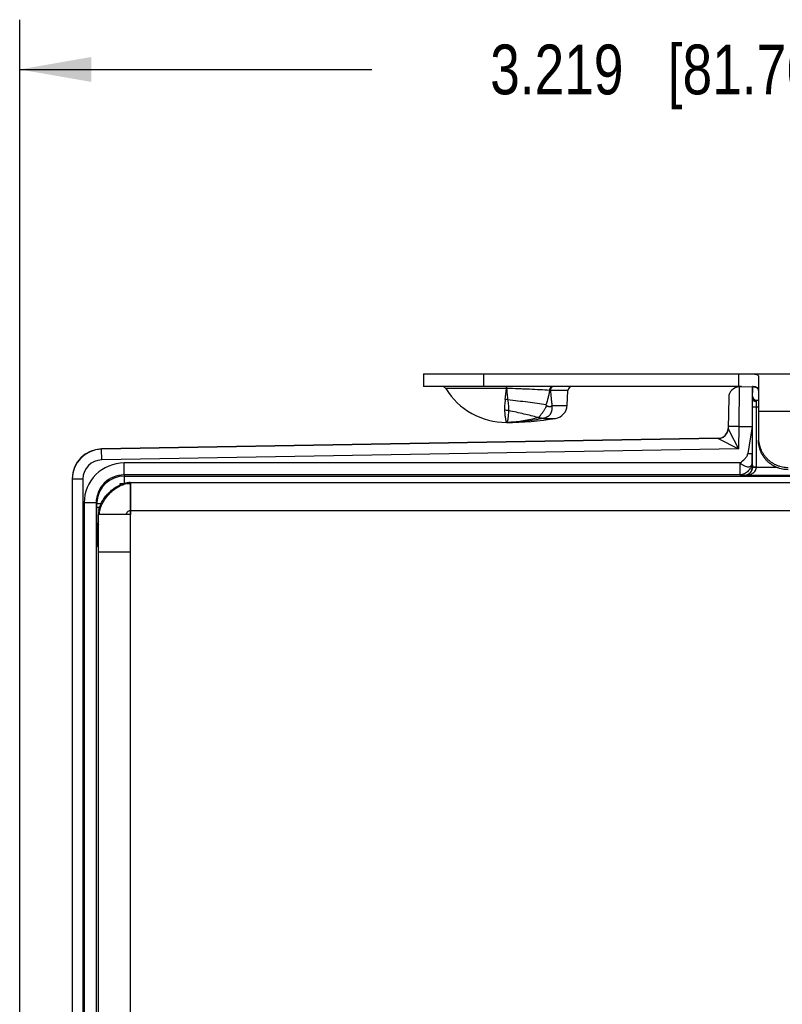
# Model space of a CAD drawing. Header units: inches. Extents: x 0 to 22, y 0 to 17.
# Tile 6 of 29: x 6.7 to 8.6, y 7.5 to 10. Entities that reach past the tile are written whole.
import ezdxf

# ---------------------------------------------------------------- set-up
doc = ezdxf.new("R2010")
doc.units = ezdxf.units.IN
doc.header["$LTSCALE"] = 1.21
doc.header["$MEASUREMENT"] = 0
doc.layers.get('0').update_dxf_attribs({"linetype": 'CONTINUOUS'})
for name, color, linetype in [('02___PRT_ALL_AXES', 7, 'CONTINUOUS'), ('03___PRT_ALL_CURVES', 7, 'CONTINUOUS'), ('COSMETIC', 7, 'CONTINUOUS'), ('DIMENSIONS', 7, 'CONTINUOUS'), ('FEATURES', 7, 'CONTINUOUS')]:
    doc.layers.add(name, color=color, linetype=linetype)
doc.styles.get("Standard").update_dxf_attribs({"font": 'txt', "width": 0.8})
doc.dimstyles.new('DIMSTYLE_1', dxfattribs={"dimtxt": 0.125, "dimasz": 0.18, "dimexe": 0.125, "dimexo": 0.0625, "dimgap": 0.0625, "dimtad": 0, "dimtih": 1, "dimtoh": 1, "dimdec": 3, "dimzin": 4, "dimdsep": 46, "dimtxsty": 'STANDARD', "dimblk": '_FILLED', "dimblk1": '_FILLED', "dimblk2": '_FILLED', "dimcen": 0.09, "dimadec": 0, "dimazin": 0, "dimtp": 0.001, "dimtm": 0.001, "dimtfac": 1, "dimtdec": 3, "dimtofl": 0, "dimtmove": 0, "dimatfit": 3, "dimldrblk": '_FILLED', "dimfxl": 1, "dimtolj": 1, "dimtzin": 4, "dimarcsym": 0})

# ---------------------------------------------------------------- blocks, each defined once
blk = doc.blocks.new('_FILLED')
at = {"color": 0, "linetype": 'BYBLOCK'}
blk.add_solid([(0, 0), (-1, 0.174), (-1, -0.174)], dxfattribs=at)
blk = doc.blocks.new('*D11')
at = {"layer": 'DIMENSIONS', "color": 2, "linetype": 'CONTINUOUS'}
for p, q in [((6.6885, 6.7876), (6.6885, 9.9987)), ((9.9075, 6.1575), (9.9075, 9.9987)), ((6.6885, 9.8737), (7.573, 9.8737)), ((9.9075, 9.8737), (9.023, 9.8737))]:
    blk.add_line(p, q, dxfattribs=at)
at = {"layer": 'DIMENSIONS', "color": 2, "linetype": 'CONTINUOUS', "xscale": 0.18, "yscale": 0.18, "zscale": 0.18, "rotation": 180}
blk.add_blockref('_FILLED', (6.6885, 9.8737), dxfattribs=at)
at = {"layer": 'DIMENSIONS', "color": 2, "linetype": 'CONTINUOUS', "xscale": 0.18, "yscale": 0.18, "zscale": 0.18}
blk.add_blockref('_FILLED', (9.9075, 9.8737), dxfattribs=at)
at = {"layer": 'DIMENSIONS', "color": 2, "linetype": 'CONTINUOUS', "insert": (8.298, 9.9362), "char_height": 0.125, "width": 1.325, "attachment_point": 2, "line_spacing_factor": 0.9}
blk.add_mtext('3.219{\\Ftxt.shx;\\W1.000000;\\H0.125000; }[81.76]', dxfattribs=at)

msp = doc.modelspace()

# ---------------------------------------------------------------- linework, layer by layer
at = {"color": 7, "linetype": 'CONTINUOUS'}
for p, q in [((7.911, 9.0719), (7.7592, 9.0719)), ((7.911, 9.0767), (7.911, 9.0752)), ((7.9117, 9.0719), (7.911, 9.0719)), ((7.9115, 9.0767), (7.9117, 9.0719)), ((8.0658, 9.0672), (8.0216, 9.0672)), ((8.496, 9.0761), (8.4952, 8.9761)), ((8.496, 9.0761), (8.5293, 9.0767)), ((8.5293, 9.0467), (8.5293, 9.0767)), ((8.4695, 9.0496), (8.4681, 8.9711)), ((8.5293, 9.0257), (8.5293, 9.0466)), ((8.5393, 9.0389), (8.5393, 9.0427)), ((8.5393, 9.0427), (8.5443, 9.0427)), ((8.5393, 9.0257), (8.5393, 9.0389)), ((8.0259, 9.0296), (8.0639, 9.0296)), ((8.5293, 8.8739), (8.5293, 9.0257)), ((8.5293, 9.0257), (8.5443, 9.0257)), ((8.5393, 8.8739), (8.5393, 9.0257)), ((7.9917, 8.9991), (7.9923, 8.999)), ((8.0043, 8.9971), (8.0044, 8.9969)), ((8.0044, 8.9969), (8.0347, 8.9969)), ((8.4681, 8.9711), (8.47, 8.9673)), ((8.4952, 8.9761), (8.4682, 8.9766)), ((8.47, 8.9673), (8.4942, 8.9204)), ((8.4952, 8.9761), (8.4942, 8.9204)), ((8.4952, 8.9761), (8.5286, 8.9767)), ((8.5286, 8.9767), (8.5174, 8.9083)), ((8.5286, 8.9767), (8.5287, 8.9083)), ((8.4435, 8.9471), (6.894, 8.92)), ((8.4435, 8.9465), (6.894, 8.9195)), ((8.4435, 8.9465), (8.4942, 8.9204)), ((6.8945, 8.8925), (6.894, 8.9195)), ((8.4942, 8.9204), (6.8945, 8.8925)), ((8.5288, 8.8848), (8.5287, 8.9083)), ((6.9506, 8.8548), (6.9506, 8.8848)), ((8.4988, 8.8848), (6.9506, 8.8848)), ((8.4988, 8.8548), (8.4988, 8.8848)), ((8.5288, 8.8848), (8.529, 8.8745)), ((8.5293, 8.8739), (8.529, 8.8745)), ((8.5393, 8.8739), (8.5293, 8.8739)), ((8.5393, 8.8734), (8.5293, 8.8738)), ((8.5911, 8.8734), (8.5393, 8.8734)), ((6.8203, 8.8445), (6.8203, 5.934)), ((6.8473, 8.8445), (6.8203, 8.8445)), ((6.8473, 8.8445), (6.8473, 5.934)), ((6.9413, 8.8308), (6.9413, 8.8332)), ((6.9506, 8.8548), (6.952, 8.852)), ((8.4988, 8.8548), (6.9506, 8.8548)), ((6.952, 8.8337), (6.952, 8.852)), ((6.952, 8.852), (8.8348, 8.852)), ((8.4988, 8.8548), (8.509, 8.8545)), ((8.5095, 8.8534), (8.509, 8.8545)), ((8.8492, 8.8534), (8.5095, 8.8534)), ((6.8506, 8.7848), (6.8506, 5.9936)), ((6.8806, 8.7848), (6.8506, 8.7848)), ((6.8806, 8.7848), (6.8806, 5.9936)), ((6.8806, 8.7848), (6.882, 8.782)), ((6.882, 8.7733), (6.882, 8.782)), ((6.8927, 8.782), (6.882, 8.782)), ((6.8894, 8.7733), (6.882, 8.7733)), ((6.8825, 8.7233), (6.884, 8.7201)), ((6.884, 8.7201), (6.884, 8.7154)), ((6.884, 8.7201), (6.8865, 8.7201)), ((6.884, 8.7154), (6.8865, 8.7154)), ((6.8844, 8.6754), (6.8865, 8.6712))]:
    msp.add_line(p, q, dxfattribs=at)
at = {"color": 3, "linetype": 'CONTINUOUS'}
for p, q in [((6.9626, 8.8356), (6.9586, 8.8351)), ((6.9663, 8.8357), (6.9626, 8.8356)), ((6.9663, 8.8357), (8.8615, 8.8357)), ((6.9665, 5.9449), (6.9665, 8.8357)), ((6.8886, 8.7557), (6.8889, 8.7604)), ((6.8889, 8.7604), (6.8898, 8.7653)), ((6.9665, 8.7657), (8.9405, 8.7657)), ((6.8865, 6.0227), (6.8865, 8.7557)), ((6.9665, 8.7557), (6.8865, 8.7557)), ((6.956, 8.7557), (6.9566, 8.7571)), ((6.9665, 8.6607), (6.8865, 8.6607))]:
    msp.add_line(p, q, dxfattribs=at)
msp.add_lwpolyline([(6.9586, 8.8351), (6.9546, 8.8344), (6.9506, 8.8334), (6.9465, 8.832), (6.9433, 8.8308)], dxfattribs=at)
at = {"color": 7, "linetype": 'CONTINUOUS'}
for centre, radius, start, end in [((7.7506, 9.0667), 0.01, 31.4985, 90), ((7.5241, 9.0982), 0.3878, 352.0387, 356.1115), ((6.2974, 9.0705), 1.6136, 0.0525, 0.1665), ((7.9982, 8.3153), 0.7523, 88.2178, 88.3785), ((8.0758, 9.0667), 0.01, 90, 177), ((8.4965, 9.0491), 0.027, 90.9999, 178.9983), ((7.9017, 8.9707), 0.0741, 79.9641, 84.9601), ((7.6946, 8.7663), 0.4121, 39.6565, 39.9526), ((8.5393, 9.0527), 0.01, 180, 270), ((7.9063, 8.9578), 0.0595, 80.0972, 90.0059), ((7.9637, 9.0814), 0.0809, 318.9998, 320.2339), ((7.9113, 9.2357), 0.2489, 270.0017, 271.4024), ((8.0007, 9.1874), 0.1886, 266.8892, 267.2613), ((8.4431, 8.972), 0.025, 270.9999, 357.7431), ((8.4431, 8.9715), 0.025, 270.9961, 330.8021), ((8.4431, 8.9714), 0.0249, 271.0199, 277.6974), ((6.8953, 8.845), 0.075, 91, 180), ((6.8953, 8.8445), 0.075, 91.0008, 179.9998), ((6.8953, 8.8445), 0.048, 91.0016, 180.0006), ((6.9506, 8.7848), 0.1, 90.0027, 180.0043), ((8.5093, 8.8739), 0.03, 359.008, 0.0009), ((6.9506, 8.7848), 0.07, 89.9995, 180.0134), ((6.952, 8.782), 0.07, 90.0032, 175.7126), ((6.952, 8.782), 0.07, 175.6975, 179.9867), ((6.9074, 8.7233), 0.025, 147.0766, 179.9909)]:
    msp.add_arc(centre, radius, start, end, dxfattribs=at)
at = {"color": 3, "linetype": 'CONTINUOUS'}
for centre, radius, start, end in [((6.9668, 8.7793), 0.0544, 99.2373, 104.2372), ((6.9381, 8.7557), 0.0516, 174.8706, 179.9829), ((6.9427, 8.7553), 0.0562, 169.901, 174.9032)]:
    msp.add_arc(centre, radius, start, end, dxfattribs=at)
at = {"color": 7, "linetype": 'CONTINUOUS'}
msp.add_ellipse((8.5294, 8.9767), major_axis=(0, 0.1), ratio=0.008726, start_param=6.383505, end_param=7.854134, dxfattribs=at)
for points, knots in [([(8.0195, 9.0673), (8.0117, 9.0678), (7.995, 9.0687), (7.9736, 9.0698), (7.9554, 9.0705), (7.9361, 9.0713), (7.9215, 9.0717), (7.9117, 9.0719)], [0, 0, 0, 0, 0.218809, 0.463921, 0.593862, 0.727277, 1, 1, 1, 1]), ([(7.9117, 9.0719), (7.912, 9.0671), (7.9128, 9.0576), (7.914, 9.0482), (7.9146, 9.0437)], [0, 0, 0, 0, 0.514825, 1, 1, 1, 1]), ([(8.0195, 9.0673), (8.019, 9.0642), (8.0179, 9.0581), (8.0153, 9.0459), (8.0127, 9.0369), (8.0105, 9.031)], [0, 0, 0, 0, 0.249996, 0.499966, 1, 1, 1, 1]), ([(8.0262, 9.0767), (8.0258, 9.0767), (8.0249, 9.0766), (8.0237, 9.076), (8.0226, 9.0752), (8.0216, 9.074), (8.0207, 9.0726), (8.0201, 9.0709), (8.0197, 9.0692), (8.0195, 9.0679), (8.0195, 9.0673)], [0, 0, 0, 0, 0.100605, 0.205668, 0.317879, 0.43887, 0.568975, 0.707309, 0.852072, 1, 1, 1, 1]), ([(8.0245, 9.0748), (8.0236, 9.0739), (8.0226, 9.0721), (8.0218, 9.0694), (8.0217, 9.068), (8.0216, 9.0672)], [0, 0, 0, 0, 0.473899, 0.733517, 1, 1, 1, 1]), ([(8.0216, 9.0672), (8.0221, 9.0609), (8.023, 9.0515), (8.0245, 9.0389), (8.0254, 9.0327), (8.0259, 9.0296)], [0, 0, 0, 0, 0.502444, 0.75207, 1, 1, 1, 1]), ([(8.0288, 9.0767), (8.0284, 9.0767), (8.0276, 9.0766), (8.0265, 9.0763), (8.0255, 9.0756), (8.0248, 9.0751), (8.0245, 9.0748)], [0, 0, 0, 0, 0.236896, 0.48022, 0.733593, 1, 1, 1, 1]), ([(7.9082, 9.0445), (7.9079, 9.042), (7.9072, 9.0372), (7.9066, 9.0313), (7.9063, 9.0267), (7.9062, 9.0235), (7.9061, 9.0204), (7.9062, 9.0183), (7.9063, 9.0173)], [0, 0, 0, 0, 0.275452, 0.534401, 0.657421, 0.776029, 0.890204, 1, 1, 1, 1]), ([(8.0105, 9.031), (8.0033, 9.0321), (7.9882, 9.0343), (7.9647, 9.0374), (7.94, 9.0405), (7.9231, 9.0426), (7.9146, 9.0437)], [0, 0, 0, 0, 0.227444, 0.473727, 0.733305, 1, 1, 1, 1]), ([(7.9146, 9.0437), (7.915, 9.0412), (7.9156, 9.0363), (7.9162, 9.0303), (7.9165, 9.0257), (7.9166, 9.0225), (7.9167, 9.0194), (7.9166, 9.0174), (7.9165, 9.0164)], [0, 0, 0, 0, 0.278024, 0.539869, 0.663578, 0.78183, 0.894135, 1, 1, 1, 1]), ([(8.5393, 9.0389), (8.5381, 9.0389), (8.5355, 9.0393), (8.5322, 9.041), (8.5299, 9.0435), (8.5293, 9.0457), (8.5293, 9.0467)], [0, 0, 0, 0, 0.277863, 0.540785, 0.77975, 1, 1, 1, 1]), ([(7.9063, 9.0173), (7.9065, 9.015), (7.9069, 9.0106), (7.9075, 9.0044), (7.9082, 8.9999), (7.9087, 8.9967), (7.9091, 8.9946), (7.9094, 8.9928), (7.9098, 8.9912), (7.9101, 8.9899), (7.9104, 8.9889), (7.9106, 8.9882), (7.9107, 8.9878), (7.9108, 8.9875), (7.9109, 8.9872), (7.9111, 8.987), (7.9111, 8.9869), (7.9112, 8.9868), (7.9113, 8.9867), (7.9113, 8.9867), (7.9113, 8.9867)], [0, 0, 0, 0, 0.225604, 0.424286, 0.594834, 0.669267, 0.736329, 0.795922, 0.847953, 0.892344, 0.929041, 0.944494, 0.958011, 0.969596, 0.979261, 0.987028, 0.992949, 0.995254, 0.997158, 1, 1, 1, 1]), ([(7.9165, 9.0164), (7.9164, 9.0142), (7.9161, 9.0099), (7.9157, 9.0047), (7.9153, 9.001), (7.9151, 8.9986), (7.9149, 8.9963), (7.9146, 8.9943), (7.9143, 8.9926), (7.914, 8.991), (7.9137, 8.9897), (7.9133, 8.9887), (7.913, 8.9879), (7.9126, 8.9875), (7.9123, 8.9871), (7.912, 8.9869), (7.9116, 8.9867), (7.9114, 8.9867), (7.9113, 8.9867)], [0, 0, 0, 0, 0.221858, 0.416322, 0.502972, 0.582467, 0.654746, 0.719773, 0.777541, 0.828075, 0.871467, 0.907926, 0.937842, 0.95058, 0.962018, 0.981833, 0.990932, 1, 1, 1, 1]), ([(7.9904, 8.9991), (7.9848, 9.0006), (7.9731, 9.0036), (7.9549, 9.0079), (7.936, 9.0122), (7.9231, 9.015), (7.9165, 9.0164)], [0, 0, 0, 0, 0.231262, 0.477986, 0.735848, 1, 1, 1, 1]), ([(8.0119, 9.0293), (8.0112, 9.0276), (8.0101, 9.0251), (8.0084, 9.0218), (8.0071, 9.0195), (8.0057, 9.0172), (8.0043, 9.015), (8.0029, 9.0129), (8.0011, 9.0103), (7.9989, 9.0072), (7.9967, 9.0044), (7.9951, 9.0025), (7.9939, 9.0012), (7.9928, 9), (7.992, 8.9994), (7.9917, 8.9991)], [0, 0, 0, 0, 0.150888, 0.225709, 0.299703, 0.372533, 0.443758, 0.512952, 0.579818, 0.70548, 0.818641, 0.869895, 0.917311, 0.960717, 1, 1, 1, 1]), ([(8.0248, 9.0283), (8.0249, 9.0274), (8.0251, 9.0256), (8.0252, 9.0228), (8.0252, 9.0206), (8.0251, 9.0188), (8.0249, 9.0171), (8.0246, 9.0154), (8.0242, 9.0138), (8.0238, 9.0126), (8.0234, 9.0114), (8.0229, 9.0102), (8.0223, 9.0091), (8.0217, 9.008), (8.021, 9.0069), (8.0203, 9.0059), (8.0194, 9.0049), (8.0185, 9.004), (8.0176, 9.0031), (8.0166, 9.0023), (8.0155, 9.0015), (8.0143, 9.0008), (8.0132, 9.0002), (8.012, 8.9996), (8.0107, 8.999), (8.0082, 8.998), (8.0061, 8.9974), (8.0043, 8.9971)], [0, 0, 0, 0, 0.066021, 0.130759, 0.194255, 0.22561, 0.256711, 0.317967, 0.34808, 0.378013, 0.408024, 0.438336, 0.468746, 0.498855, 0.528515, 0.558186, 0.58839, 0.619034, 0.649827, 0.681049, 0.712899, 0.744913, 0.776894, 0.808944, 0.841024, 0.873052, 1, 1, 1, 1]), ([(8.0119, 9.0293), (8.012, 9.0292), (8.0122, 9.029), (8.0126, 9.0287), (8.013, 9.0284), (8.0135, 9.0281), (8.0142, 9.0278), (8.0154, 9.0274), (8.0168, 9.027), (8.0185, 9.0268), (8.0199, 9.0267), (8.021, 9.0268), (8.0218, 9.0269), (8.0226, 9.0271), (8.0237, 9.0274), (8.0244, 9.0279), (8.0248, 9.0283)], [0, 0, 0, 0, 0.034956, 0.069496, 0.103695, 0.137448, 0.203931, 0.269449, 0.397778, 0.522557, 0.643908, 0.703433, 0.762314, 0.820694, 0.878986, 1, 1, 1, 1]), ([(8.0044, 8.9969), (7.9967, 8.9952), (7.9813, 8.9923), (7.9581, 8.9891), (7.9347, 8.9871), (7.9191, 8.9867), (7.9113, 8.9867)], [0, 0, 0, 0, 0.251259, 0.501244, 0.75061, 1, 1, 1, 1]), ([(7.9904, 8.9991), (7.9785, 8.9954), (7.9544, 8.9895), (7.9297, 8.9871), (7.9174, 8.9868)], [0, 0, 0, 0, 0.504524, 1, 1, 1, 1]), ([(7.9923, 8.999), (7.9926, 8.999), (7.9932, 8.9989), (7.9944, 8.9987), (7.9959, 8.9984), (7.9973, 8.9981), (7.9984, 8.9979), (7.9992, 8.9978), (8, 8.9976), (8.0008, 8.9975), (8.0015, 8.9974), (8.0021, 8.9974), (8.0026, 8.9973), (8.0029, 8.9973), (8.0032, 8.9972), (8.0035, 8.9972), (8.0037, 8.9972), (8.0039, 8.9972), (8.004, 8.9971), (8.0041, 8.9971), (8.0042, 8.9971), (8.0043, 8.9971), (8.0043, 8.9971), (8.0043, 8.9971)], [0, 0, 0, 0, 0.07915, 0.15567, 0.302916, 0.443466, 0.511434, 0.577858, 0.642661, 0.705686, 0.766678, 0.825225, 0.853381, 0.880631, 0.906791, 0.931563, 0.954457, 0.964986, 0.974714, 0.98349, 0.991047, 0.996711, 1, 1, 1, 1]), ([(8.4988, 8.8848), (8.5025, 8.8885), (8.5086, 8.8932), (8.5151, 8.9011), (8.517, 8.9058), (8.5174, 8.9083)], [0, 0, 0, 0, 0.509508, 0.757073, 1, 1, 1, 1]), ([(8.5287, 8.9083), (8.5286, 8.9079), (8.5271, 8.9075), (8.525, 8.9075), (8.5214, 8.9077), (8.5188, 8.908), (8.5174, 8.9083)], [0, 0, 0, 0, 0.091544, 0.306667, 0.624996, 1, 1, 1, 1]), ([(8.4988, 8.8848), (8.5, 8.8831), (8.5026, 8.8811), (8.5062, 8.8792), (8.5096, 8.8774), (8.5138, 8.8757), (8.5186, 8.875), (8.5229, 8.8756), (8.5263, 8.8775), (8.5284, 8.8809), (8.5288, 8.8835), (8.5288, 8.8848)], [0, 0, 0, 0, 0.163792, 0.24571, 0.323431, 0.466207, 0.59307, 0.702022, 0.798602, 0.894311, 1, 1, 1, 1]), ([(8.5288, 8.8848), (8.5288, 8.8841), (8.5286, 8.8826), (8.528, 8.8791), (8.5263, 8.8746), (8.523, 8.8695), (8.5189, 8.8648), (8.5142, 8.8607), (8.5091, 8.8575), (8.5039, 8.8555), (8.5004, 8.8549), (8.4988, 8.8548)], [0, 0, 0, 0, 0.045204, 0.103695, 0.229185, 0.35978, 0.498724, 0.63766, 0.769326, 0.8947, 1, 1, 1, 1]), ([(8.509, 8.8545), (8.5116, 8.8545), (8.5169, 8.8555), (8.5235, 8.8599), (8.5279, 8.8666), (8.529, 8.8719), (8.529, 8.8745)], [0, 0, 0, 0, 0.250084, 0.500171, 0.750077, 1, 1, 1, 1]), ([(8.5095, 8.8534), (8.5116, 8.8535), (8.5159, 8.8543), (8.5221, 8.8578), (8.5265, 8.8629), (8.5288, 8.8687), (8.5292, 8.8721), (8.5293, 8.8739)], [0, 0, 0, 0, 0.198878, 0.414489, 0.670344, 0.825915, 1, 1, 1, 1]), ([(8.5095, 8.8534), (8.5126, 8.8535), (8.5188, 8.8542), (8.5263, 8.8568), (8.5317, 8.8602), (8.5354, 8.8636), (8.5384, 8.868), (8.5392, 8.8716), (8.5393, 8.8734)], [0, 0, 0, 0, 0.23567, 0.475478, 0.59908, 0.726739, 0.860347, 1, 1, 1, 1]), ([(6.8825, 8.7233), (6.8824, 8.7234), (6.8824, 8.7238), (6.8823, 8.7245), (6.8823, 8.7258), (6.8823, 8.7275), (6.8822, 8.7296), (6.8822, 8.7332), (6.8821, 8.7387), (6.8821, 8.7461), (6.8821, 8.7546), (6.882, 8.7638), (6.882, 8.7701), (6.882, 8.7733)], [0, 0, 0, 0, 0.006453, 0.022223, 0.047195, 0.081133, 0.123733, 0.174583, 0.299071, 0.449911, 0.621419, 0.80711, 1, 1, 1, 1]), ([(6.8844, 8.6754), (6.8843, 8.6755), (6.8844, 8.6758), (6.8843, 8.6764), (6.8843, 8.6774), (6.8842, 8.6787), (6.8842, 8.6804), (6.8842, 8.6833), (6.8841, 8.6877), (6.8841, 8.6936), (6.8841, 8.7004), (6.884, 8.7078), (6.884, 8.7128), (6.884, 8.7154)], [0, 0, 0, 0, 0.006453, 0.022225, 0.047193, 0.081135, 0.123727, 0.174579, 0.299056, 0.449883, 0.621385, 0.807083, 1, 1, 1, 1])]:
    msp.add_open_spline(points, degree=3, knots=knots, dxfattribs=at)
for points in [[(8.4649, 8.9593), (8.4669, 8.9628), (8.468, 8.967), (8.4681, 8.9711)], [(6.8862, 8.7303), (6.8848, 8.7271), (6.884, 8.7236), (6.884, 8.7201)], [(6.8844, 8.6754), (6.8844, 8.6784), (6.8851, 8.6815), (6.8865, 8.6843)]]:
    msp.add_open_spline(points, degree=3, dxfattribs=at)
at = {"color": 3, "linetype": 'CONTINUOUS'}
for points, knots in [([(6.9581, 8.833), (6.9588, 8.8331), (6.9616, 8.8335), (6.9644, 8.8336), (6.9665, 8.8336)], [0, 0, 0, 0, 0.253291, 1, 1, 1, 1]), ([(6.8874, 8.7652), (6.8886, 8.7722), (6.8924, 8.7826), (6.9, 8.7952), (6.9069, 8.8042), (6.9149, 8.8125), (6.9237, 8.8199), (6.9332, 8.8261), (6.9399, 8.8294), (6.9433, 8.8308)], [0, 0, 0, 0, 0.238613, 0.36415, 0.492261, 0.621461, 0.750143, 0.876758, 1, 1, 1, 1]), ([(6.8898, 8.7653), (6.8904, 8.7683), (6.8923, 8.7744), (6.8962, 8.7832), (6.9012, 8.7917), (6.9072, 8.8), (6.914, 8.8077), (6.9214, 8.8147), (6.9294, 8.8208), (6.9351, 8.8244), (6.938, 8.8259)], [0, 0, 0, 0, 0.115812, 0.236775, 0.361965, 0.490055, 0.619497, 0.748665, 0.875972, 1, 1, 1, 1]), ([(6.938, 8.8259), (6.9393, 8.8266), (6.9442, 8.8291), (6.9495, 8.831), (6.9534, 8.832)], [0, 0, 0, 0, 0.257068, 1, 1, 1, 1]), ([(6.9566, 8.7571), (6.9568, 8.7577), (6.9575, 8.759), (6.9583, 8.7603), (6.9588, 8.7609)], [0, 0, 0, 0, 0.485871, 1, 1, 1, 1]), ([(6.9588, 8.7609), (6.9593, 8.7615), (6.9604, 8.7628), (6.9623, 8.7643), (6.9643, 8.7654), (6.9658, 8.7657), (6.9665, 8.7657)], [0, 0, 0, 0, 0.269432, 0.53002, 0.773407, 1, 1, 1, 1])]:
    msp.add_open_spline(points, degree=3, knots=knots, dxfattribs=at)
at = {"layer": '02___PRT_ALL_AXES', "color": 7, "linetype": 'CONTINUOUS'}
for p, q in [((8.0639, 9.0296), (8.0658, 9.0672)), ((8.5443, 9.0153), (8.6361, 9.0153)), ((6.9413, 8.8332), (6.9501, 8.8332))]:
    msp.add_line(p, q, dxfattribs=at)
for centre, radius, start, end in [((7.9113, 9.1652), 0.1785, 211.4985, 270), ((8.0289, 9.0315), 0.035, 279.4651, 357), ((7.9113, 9.7367), 0.75, 270, 279.4651)]:
    msp.add_arc(centre, radius, start, end, dxfattribs=at)
at = {"layer": '03___PRT_ALL_CURVES', "color": 40, "linetype": 'CONTINUOUS'}
for p, q in [((6.9665, 8.8357), (6.9665, 8.7557)), ((6.9665, 8.7557), (6.8865, 8.7557))]:
    msp.add_line(p, q, dxfattribs=at)
at = {"layer": 'COSMETIC', "color": 4, "linetype": 'CONTINUOUS'}
for p, q in [((6.9413, 8.8308), (6.9413, 8.8332)), ((6.9413, 8.8332), (6.9501, 8.8332))]:
    msp.add_line(p, q, dxfattribs=at)
at = {"layer": 'FEATURES', "color": 7, "linetype": 'CONTINUOUS'}
for p, q in [((7.7033, 9.1087), (7.7033, 9.0767)), ((7.7033, 9.1087), (8.8299, 9.1087)), ((7.8533, 9.1087), (7.8533, 9.0767)), ((8.4943, 9.1087), (8.4943, 9.0767)), ((8.5443, 9.1019), (8.5443, 8.9474)), ((8.502, 9.0767), (7.7033, 9.0767))]:
    msp.add_line(p, q, dxfattribs=at)
for points, knots in [([(8.5262, 9.1087), (8.5275, 9.1087), (8.5301, 9.1087), (8.5333, 9.1085), (8.5355, 9.1083), (8.5371, 9.108), (8.5384, 9.1077), (8.5397, 9.1074), (8.5408, 9.107), (8.5417, 9.1065), (8.5425, 9.1059), (8.5432, 9.1052), (8.5437, 9.1045), (8.5441, 9.1037), (8.5443, 9.1028), (8.5443, 9.1022), (8.5443, 9.1019)], [0, 0, 0, 0, 0.192635, 0.364348, 0.441845, 0.51361, 0.57963, 0.640027, 0.695069, 0.745237, 0.791245, 0.834086, 0.875, 0.915392, 0.956659, 1, 1, 1, 1]), ([(8.5443, 9.0669), (8.5443, 9.0677), (8.5443, 9.0689), (8.5439, 9.0703), (8.5435, 9.0713), (8.543, 9.0721), (8.5423, 9.0729), (8.5416, 9.0737), (8.5403, 9.0745), (8.5389, 9.0752), (8.5373, 9.0757), (8.5354, 9.0761), (8.5327, 9.0765), (8.5305, 9.0766), (8.5294, 9.0767)], [0, 0, 0, 0, 0.114473, 0.167502, 0.218587, 0.268654, 0.318765, 0.370023, 0.423471, 0.540198, 0.604869, 0.674206, 0.827407, 1, 1, 1, 1]), ([(8.533, 9.0764), (8.5336, 9.0763), (8.5347, 9.0761), (8.5363, 9.0758), (8.5378, 9.0753), (8.5392, 9.0747), (8.5404, 9.074), (8.5414, 9.0732), (8.5423, 9.0723), (8.5427, 9.0716), (8.5429, 9.0712)], [0, 0, 0, 0, 0.153355, 0.29637, 0.429524, 0.553776, 0.670652, 0.782242, 0.891101, 1, 1, 1, 1]), ([(8.5429, 9.0712), (8.5432, 9.0708), (8.5436, 9.0698), (8.5441, 9.0682), (8.5443, 9.0665), (8.5443, 9.0653), (8.5443, 9.0647)], [0, 0, 0, 0, 0.227291, 0.467114, 0.723863, 1, 1, 1, 1]), ([(8.5443, 8.9474), (8.5443, 8.945), (8.5446, 8.9401), (8.5457, 8.933), (8.5475, 8.9259), (8.5499, 8.9191), (8.5531, 8.9125), (8.5569, 8.9063), (8.5613, 8.9005), (8.5662, 8.8951), (8.5717, 8.8902), (8.5776, 8.8859), (8.5839, 8.8821), (8.5906, 8.879), (8.5975, 8.8766), (8.6047, 8.8748), (8.612, 8.8738), (8.6169, 8.8735), (8.6193, 8.8735)], [0, 0, 0, 0, 0.062015, 0.124068, 0.186142, 0.248272, 0.310469, 0.372744, 0.435106, 0.49756, 0.560107, 0.622747, 0.685473, 0.748277, 0.811147, 0.874064, 0.937033, 1, 1, 1, 1]), ([(8.6193, 8.868), (8.6169, 8.868), (8.612, 8.8682), (8.6047, 8.8693), (8.5975, 8.871), (8.5906, 8.8735), (8.5839, 8.8766), (8.5776, 8.8803), (8.5717, 8.8846), (8.5662, 8.8895), (8.5613, 8.8949), (8.5569, 8.9007), (8.5531, 8.907), (8.5499, 8.9135), (8.5475, 8.9204), (8.5457, 8.9274), (8.5446, 8.9346), (8.5443, 8.9394), (8.5443, 8.9418)], [0, 0, 0, 0, 0.062967, 0.125936, 0.188853, 0.251723, 0.314527, 0.377253, 0.439893, 0.50244, 0.564894, 0.627256, 0.689531, 0.751728, 0.813858, 0.875932, 0.937985, 1, 1, 1, 1])]:
    msp.add_open_spline(points, degree=3, knots=knots, dxfattribs=at)

# ---------------------------------------------------------------- dimensions: what is measured, and where the dimension line sits
at = {"layer": 'DIMENSIONS', "color": 2, "linetype": 'CONTINUOUS'}
dim = msp.add_linear_dim(base=(9.9075, 9.8737), p1=(6.6885, 6.7251), p2=(9.9075, 6.095), dimstyle='DIMSTYLE_1', dxfattribs=at)
dim.commit()
dim.dimension.update_dxf_attribs({"geometry": '*D11', "text_midpoint": (8.298, 9.8737), "dimtype": 160})

doc.saveas('drawing.dxf')
